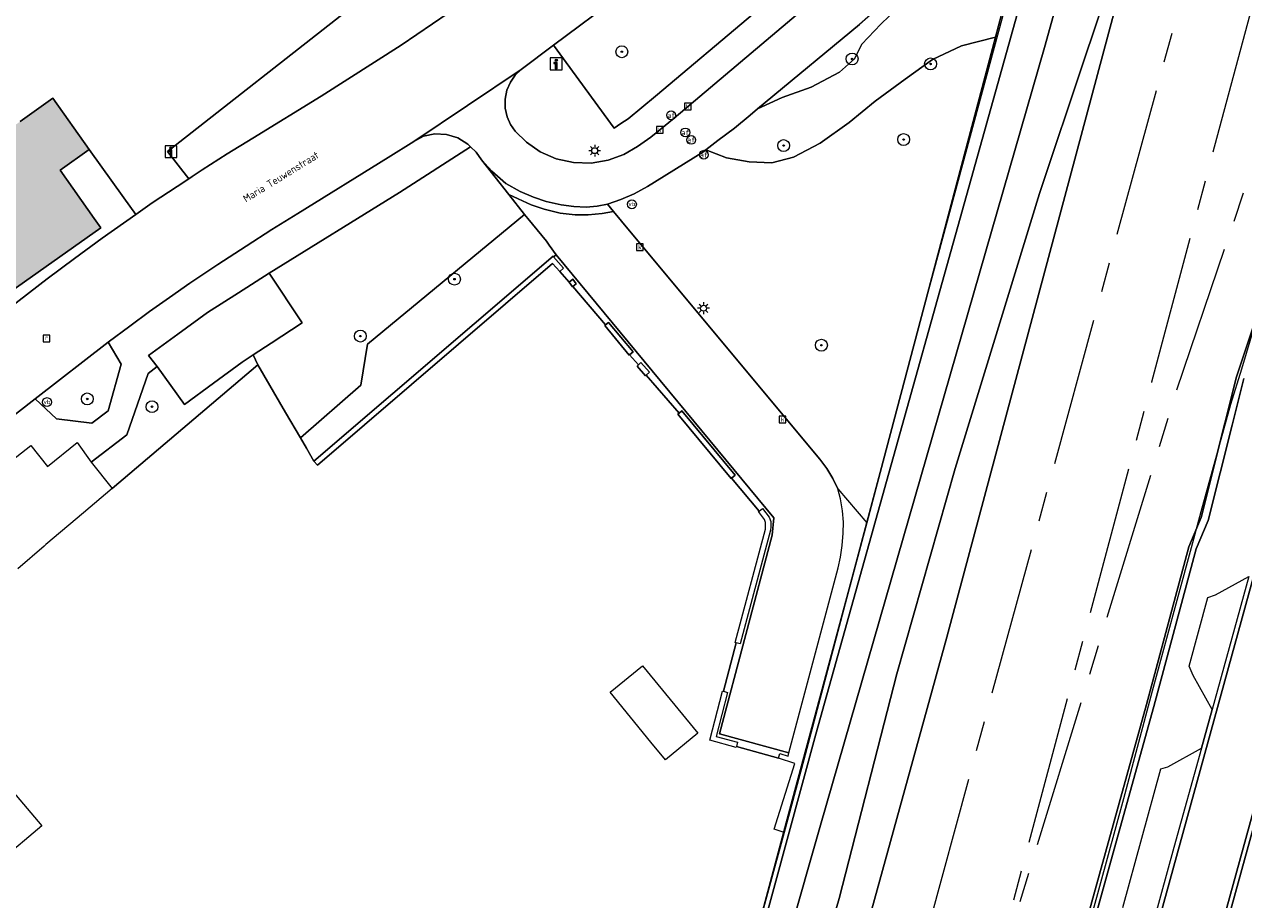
# Model space of a CAD drawing. Header units: metres. Extents: x 196496 to 197479, y 355250 to 356324.
# Tile 29 of 119: x 197199 to 197281, y 355483 to 355542. Entities that reach past the tile are written whole.
import ezdxf
from ezdxf.enums import TextEntityAlignment as Align

# ---------------------------------------------------------------- set-up
doc = ezdxf.new("R2010")
doc.units = ezdxf.units.M
doc.linetypes.add('AM-AS', pattern=[16, 10, -2, 2, -2])
doc.layers.get('0').update_dxf_attribs({"lineweight": 9})
for name, color, linetype, lineweight in [('B-WE-AM-AS_SPOOR-G', 251, 'AM-AS', 9), ('B-WE-GR-BEPLANTING_CULTUUR_HEESTERS-GV', 251, 'Continuous', 9), ('B-WE-GR-BOOM-S', 251, 'Continuous', 9), ('B-WE-GR-GRAS-GV', 251, 'Continuous', 9), ('B-WE-GW-TALUD_KRUIN-G', 251, 'Continuous', 9), ('B-WE-IE-MEUBILAIR_WEGMEUBILAIR-S', 251, 'Continuous', 9), ('B-WE-IE-MEUBILAIR_WEGMEUBILAIR_VERKEERSBORD-S', 251, 'Continuous', 9), ('B-WE-IE-TERREINAFSCHEIDING_KUNSTMATIG_HEKWERK-G', 251, 'IE-TERREINAFSCHEIDING-KUNSTMATIG', 9), ('B-WE-IE-TERREINAFSCHEIDING_KUNSTMATIG_MUUR-G', 251, 'IE-TERREINAFSCHEIDING-KUNSTMATIG-DICHT', 9), ('B-WE-IE-TERREINAFSCHEIDING_KUNSTMATIG_MUUR-GV', 251, 'Continuous', 9), ('B-WE-KL-ET_LS_OV_LICHTMAST-S', 251, 'Continuous', 9), ('B-WE-OG-BEBOUWING-GV', 251, 'Continuous', 9), ('B-WE-OG-BEBOUWING_STRAATNAAM-T35', 130, 'Continuous', 9), ('B-WE-OG-TERREIN_CULTUURSCHEIDING-GV', 251, 'Continuous', 9), ('B-WE-OG-TERREIN_ERF-GV', 251, 'Continuous', 9), ('B-WE-RI-GWA_KOLK-S', 251, 'Continuous', 9), ('B-WE-RI-GWA_RIOOLPUT-S', 251, 'Continuous', 9), ('B-WE-VH-GOOT-G', 251, 'Continuous', 9), ('B-WE-VH-VERHARDING_ASFALT-GV', 251, 'Continuous', 9), ('B-WE-VH-VERHARDING_BETONSTRAATSTEEN-GV', 251, 'Continuous', 9), ('B-WE-VH-VERHARDING_HALFVERHARDING-GV', 251, 'Continuous', 9), ('B-WE-VH-VERHARDING_HALFVERHARDING_GRIND-GV', 251, 'Continuous', 9), ('B-WE-VH-VERHARDING_OPEN-GV', 251, 'Continuous', 9), ('B-WE-VH-VERHARDING_TEGEL-GV', 251, 'Continuous', 9), ('B-WE-VW-AFSLUITPAAL-S', 251, 'Continuous', 9)]:
    doc.layers.add(name, color=color, linetype=linetype, lineweight=lineweight)
doc.layers.add('X-XX-AL-PRESENTATIE_GEBOUW3-V', color=7, linetype='Continuous', lineweight=9, true_color=0xebe1d6)
doc.styles.add('NLCS-ISO', font='NLCS-ISO.ttf')
doc.styles.add('NLCS-ISO-ANNOTATIEF-T35', font='NLCS-ISO.ttf', dxfattribs={"height": 3.5})
doc.linetypes.add('IE-TERREINAFSCHEIDING-KUNSTMATIG', pattern='A,4,[82,NLCS.SHX,S=0.75,R=90,X=0,Y=0],4,-2', length=10)
doc.linetypes.add('IE-TERREINAFSCHEIDING-KUNSTMATIG-DICHT', pattern='A,8,-1,[82,NLCS.SHX,S=0.75,R=90,X=0,Y=0],-1', length=10)

# ---------------------------------------------------------------- blocks, each defined once
blk = doc.blocks.new('SIE-WEG_VERKEERSBORD_INFORMATIE-SO')
at = {"linetype": 'ByBlock', "lineweight": 18}
h = blk.add_hatch(color=0, dxfattribs=at)
h.dxf.hatch_style = 1
h.paths.add_polyline_path([(0.32, 0.49), (-0.82, 0.49), (-0.82, 0.19), (-0.32, 0.19), (-0.32, -1.62), (0.32, -1.62)])
h = blk.add_hatch(color=0, dxfattribs=at)
h.dxf.hatch_style = 1
edge = h.paths.add_edge_path()
edge.add_arc((0, 1.25), 0.373, 0, 360)
at = {"color": 0, "linetype": 'ByBlock', "lineweight": 18}
for points in [[(-2, -2), (2, -2), (2, 2), (-2, 2)], [(0.32, 0.49), (-0.82, 0.49), (-0.82, 0.19), (-0.32, 0.19), (-0.32, -1.62), (0.32, -1.62)]]:
    blk.add_lwpolyline(points, close=True, dxfattribs=at)
blk.add_circle((0, 1.25), 0.373, dxfattribs=at)
blk = doc.blocks.new('SKL-ET_OV_LICHTMAST-SO')
at = {"color": 0, "linetype": 'ByBlock', "lineweight": 18}
for points in [[(-1.25, 0), (-2, 0)], [(-1.41, 1.41), (-0.88, 0.88)], [(0, 2), (0, 1.25)], [(0.88, 0.88), (1.41, 1.41)], [(2, 0), (1.25, 0)], [(-1.41, -1.41), (-0.88, -0.88)], [(0, -1.25), (0, -2)], [(0.88, -0.88), (1.41, -1.41)]]:
    blk.add_lwpolyline(points, dxfattribs=at)
blk.add_circle((0, 0), 1, dxfattribs=at)
blk = doc.blocks.new('SIE-WEG_PAAL_VERKEERSBORD-SO')
at = {"color": 0, "linetype": 'ByBlock', "lineweight": 18}
blk.add_circle((0, 0), 1.5, dxfattribs=at)
at = {"color": 0, "linetype": 'ByBlock', "lineweight": 18, "style": 'NLCS-ISO'}
blk.add_text('vb', height=1.5, dxfattribs=at).set_placement((0, 0.13), align=Align.MIDDLE_CENTER)
blk = doc.blocks.new('SVW-AFSLUITPAAL-SO')
at = {"lineweight": 18}
blk.add_circle((0, 0), 1.5, dxfattribs=at)
at = {"lineweight": 18, "style": 'NLCS-ISO'}
blk.add_text('af', height=1.8, dxfattribs=at).set_placement((0, 0), align=Align.MIDDLE_CENTER)
blk = doc.blocks.new('SRI-KOLK-SO')
at = {"color": 0, "linetype": 'ByBlock', "lineweight": 18}
blk.add_lwpolyline([(-1.125, -1.125), (1.125, -1.125), (1.125, 1.125), (-1.125, 1.125)], close=True, dxfattribs=at)
at = {"color": 0, "linetype": 'ByBlock', "lineweight": 18, "style": 'NLCS-ISO'}
blk.add_text('k', height=1.5, dxfattribs=at).set_placement((0, 0), align=Align.MIDDLE_CENTER)
blk = doc.blocks.new('SRI-PUT_INSPECTIEPUT_RIOOLPUT-SO')
at = {"color": 0, "linetype": 'ByBlock', "lineweight": 18}
blk.add_lwpolyline([(-1.12, -1.12), (1.12, -1.12), (1.12, 1.12), (-1.12, 1.12)], close=True, dxfattribs=at)
at = {"color": 0, "linetype": 'ByBlock', "lineweight": 18, "style": 'NLCS-ISO'}
blk.add_text('r', height=1.5, dxfattribs=at).set_placement((0, 0.28), align=Align.MIDDLE_CENTER)
blk = doc.blocks.new('SGR-BOOM_01-SO')
at = {"linetype": 'ByBlock', "lineweight": 18}
h = blk.add_hatch(color=0, dxfattribs=at)
h.dxf.hatch_style = 1
edge = h.paths.add_edge_path()
edge.add_arc((0, 0), 0.25, 0, 360)
at = {"color": 0, "linetype": 'ByBlock', "lineweight": 18}
for radius in [2, 0.25]:
    blk.add_circle((0, 0), radius, dxfattribs=at)

msp = doc.modelspace()

# ---------------------------------------------------------------- hatches: boundary and pattern name
at = {"layer": 'X-XX-AL-PRESENTATIE_GEBOUW3-V'}
msp.add_hatch(color=256, dxfattribs=at).paths.add_polyline_path([(197190.059, 355518.358), (197194.037, 355521.163), (197191.444, 355524.841), (197193.155, 355526.047), (197195.745, 355522.391), (197203.646, 355527.987), (197203.213, 355528.601), (197200.911, 355531.863), (197202.868, 355533.251), (197200.43, 355536.694), (197198.231, 355535.136), (197181.728, 355523.442), (197175.68, 355519.325), (197174.741, 355518.637), (197160.97, 355509.338), (197160.997, 355509.298), (197160.233, 355508.776), (197161.948, 355506.267), (197164.45, 355502.607), (197166.196, 355500.053), (197168.42, 355501.564), (197176.371, 355506.965), (197175.483, 355508.272), (197177.641, 355509.738), (197178.099, 355509.063), (197187.275, 355515.28), (197186.164, 355516.919), (197189.298, 355519.043), (197189.873, 355518.227)])

# ---------------------------------------------------------------- linework, layer by layer
at = {"layer": 'B-WE-AM-AS_SPOOR-G', "flags": 128}
for points in [[(197274.351, 355517.627), (197287.969, 355568.633)], [(197276.027, 355517.071), (197284.654, 355542.559), (197288.591, 355554.585), (197291.151, 355562.856), (197291.86, 355565.36)], [(197238.595, 355404.004), (197248.905, 355442.713), (197278.517, 355551.41)], [(197261.976, 355471.187), (197274.351, 355517.627)], [(197261.976, 355471.187), (197276.027, 355517.071)]]:
    msp.add_lwpolyline(points, dxfattribs=at)
at = {"layer": 'B-WE-GR-BEPLANTING_CULTUUR_HEESTERS-GV', "flags": 128}
for points in [[(197220.271, 355542.631), (197208.135, 355533.117), (197209.562, 355531.28), (197209.785, 355531.426), (197210.465, 355531.873), (197212.158, 355532.959), (197213.866, 355534.021), (197218.473, 355536.842), (197223.859, 355540.266), (197229.126, 355543.871)], [(197281.933, 355523.678), (197280.038, 355517.964), (197279.255, 355514.834), (197277.669, 355508.488), (197276.84, 355506.51), (197273.985, 355495.916), (197267.143, 355471.224)], [(197280.523, 355517.843), (197279.74, 355514.713), (197278.13, 355508.295), (197277.323, 355506.38), (197274.467, 355495.782), (197267.626, 355471.094)], [(197267.626, 355471.094), (197274.467, 355495.782), (197277.323, 355506.38), (197278.13, 355508.295), (197279.74, 355514.713), (197280.523, 355517.843)], [(197272.381, 355482.264), (197274.945, 355491.581), (197275.426, 355491.715), (197277.674, 355492.973), (197278.393, 355495.585), (197277.122, 355497.862), (197276.845, 355498.498), (197278.109, 355503.115), (197278.62, 355503.281), (197280.857, 355504.533)]]:
    msp.add_lwpolyline(points, dxfattribs=at)
for points in [[(197234.266, 355526.164), (197233.809, 355526.814), (197233.627, 355527.073), (197232.37, 355528.601), (197232.144, 355528.888), (197221.598, 355520.145), (197221.146, 355517.405), (197217.072, 355513.855), (197217.483, 355513.149), (197217.988, 355512.283), (197234.066, 355526.066), (197234.101, 355526.026)], [(197199.223, 355516.473), (197200.673, 355515.134), (197203.051, 355514.849), (197204.154, 355515.67), (197205.015, 355518.811), (197204.136, 355520.299)], [(197203, 355512.225), (197204.424, 355510.453), (197214.212, 355518.76), (197213.9, 355519.429), (197213.165, 355518.947), (197211.218, 355517.526), (197209.271, 355516.105), (197207.449, 355518.658), (197206.831, 355518.174), (197205.392, 355514.057)]]:
    msp.add_lwpolyline(points, close=True, dxfattribs=at)
at = {"layer": 'B-WE-GR-GRAS-GV', "flags": 128}
for points in [[(197248.753, 355467.178), (197253.316, 355482.863), (197257.183, 355497.967), (197261.118, 355511.788), (197266.794, 355530.3), (197269.815, 355539.353), (197271.825, 355545.365), (197277.434, 355563.568), (197280.266, 355575.079), (197274.671, 355579.814), (197274.375, 355578.24), (197273.16, 355571.469), (197272.167, 355566.837), (197272.024, 355566.168), (197271.925, 355565.554), (197271.023, 355559.978), (197269.78, 355554.216), (197269.501, 355552.921), (197269.495, 355552.892), (197269.84, 355549.89), (197267.115, 355540.108), (197252.05, 355487.799), (197241.453, 355450.605)], [(197241.453, 355450.605), (197252.05, 355487.799), (197267.115, 355540.108), (197269.84, 355549.89), (197269.495, 355552.892), (197269.327, 355552.115), (197269.322, 355552.091), (197266.97, 355549.77), (197266.208, 355545.653), (197251.747, 355493.927), (197238.714, 355446.041)], [(197238.714, 355446.041), (197251.747, 355493.927), (197266.208, 355545.653), (197266.97, 355549.77), (197266.282, 355549.091), (197266.218, 355548.884), (197266.031, 355548.28), (197264.427, 355543.1), (197263.817, 355540.797), (197255.17, 355508.137), (197253.815, 355503.021), (197250.945, 355492.18), (197249.614, 355487.301), (197245.739, 355473.099)]]:
    msp.add_lwpolyline(points, dxfattribs=at)
msp.add_lwpolyline([(197277.434, 355563.568), (197271.825, 355545.365), (197269.815, 355539.353), (197266.794, 355530.3), (197261.118, 355511.788), (197257.183, 355497.967), (197253.316, 355482.863), (197248.753, 355467.178), (197244.518, 355452.157), (197241.71, 355443.203), (197239.348, 355433.408), (197234.944, 355412.371), (197234.781, 355411.805), (197236.382, 355411.364), (197236.836, 355412.4), (197238.21, 355417.173), (197241.646, 355429.244), (197250.404, 355463.595), (197260.55, 355500.447), (197271.788, 355542.395)], close=True, dxfattribs=at)
at = {"layer": 'B-WE-GW-TALUD_KRUIN-G', "flags": 128}
for points in [[(197235.658, 355428.34), (197238.117, 355435.991), (197240.042, 355443.155), (197240.294, 355446.344), (197241.453, 355450.605), (197252.05, 355487.799), (197267.115, 355540.108), (197269.84, 355549.89), (197269.495, 355552.892)], [(197266.218, 355548.884), (197264.994, 355548.876), (197263.883, 355548.519), (197262.891, 355547.693), (197261.321, 355546.226), (197259.583, 355544.781), (197257.798, 355543.294), (197256.107, 355541.684), (197254.833, 355540.333), (197254.349, 355539.355), (197253.329, 355538.453), (197251.432, 355537.441), (197249.474, 355536.752), (197247.808, 355535.975)], [(197269.815, 355539.353), (197266.794, 355530.3), (197261.118, 355511.788), (197257.183, 355497.967), (197253.316, 355482.863), (197248.753, 355467.178), (197244.518, 355452.157), (197241.71, 355443.203), (197239.348, 355433.408), (197234.944, 355412.371), (197234.781, 355411.805)]]:
    msp.add_lwpolyline(points, dxfattribs=at)
at = {"layer": 'B-WE-IE-TERREINAFSCHEIDING_KUNSTMATIG_HEKWERK-G', "ltscale": 0.2, "flags": 128}
for points in [[(197244.863, 355470.041), (197247.727, 355480.398), (197250.183, 355489.536), (197252.01, 355496.365), (197254.082, 355504.034), (197256.893, 355514.642), (197258.923, 355522.231), (197265.072, 355545.048), (197266.254, 355548.994), (197269.401, 355552.01), (197273.283, 355572.282), (197279.562, 355605.605), (197281.457, 355615.888), (197282.718, 355622.25), (197284.205, 355629.905), (197286.27, 355640.801), (197287.25, 355646.224), (197289.639, 355645.746), (197293.651, 355659.75), (197298.199, 355675.963), (197301.355, 355687.087), (197303.94, 355696.107), (197305.935, 355703.157), (197307.93, 355710.184), (197310.153, 355718.082), (197310.843, 355720.196), (197312.652, 355726.819), (197310.513, 355727.527), (197310.517, 355727.543), (197316.911, 355748.09), (197319.841, 355757.622), (197322.723, 355766.983), (197324.675, 355773.261), (197325.556, 355776.183), (197334.702, 355805.641), (197336.318, 355810.734), (197337.921, 355812.748), (197343.155, 355832.29), (197356.338, 355880.748), (197362.148, 355901.038), (197366.385, 355913.969), (197371.451, 355927.682), (197376.338, 355940.255), (197380.442, 355939.116)], [(197248.569, 355401.303), (197250.944, 355409.919), (197253.547, 355419.557), (197256.839, 355431.663), (197259.431, 355441.31), (197262.001, 355450.953), (197263.932, 355458.19), (197265.863, 355465.438), (197267.171, 355470.241), (197269.815, 355479.92), (197272.451, 355489.583), (197274.395, 355496.839), (197277.014, 355506.468), (197277.669, 355508.907), (197279.655, 355516.109), (197280.392, 355518.499), (197281.841, 355523.32), (197284.321, 355527.637), (197287.276, 355531.64), (197296.449, 355543.505), (197299.483, 355547.432), (197300.981, 355549.356), (197300.911, 355551.927), (197305.999, 355558.047), (197307.529, 355556.879), (197311.477, 355562.427), (197312.195, 355564.605), (197313.382, 355569.485), (197314.285, 355574.517), (197314.989, 355579.283)]]:
    msp.add_lwpolyline(points, dxfattribs=at)
at = {"layer": 'B-WE-IE-TERREINAFSCHEIDING_KUNSTMATIG_MUUR-G', "ltscale": 0.05, "flags": 128}
for points in [[(197234.101, 355526.026), (197234.066, 355526.066), (197217.988, 355512.283)], [(197234.533, 355525.048), (197234.769, 355525.26), (197234.101, 355526.026)], [(197217.988, 355512.283), (197218.216, 355512.017), (197234.029, 355525.574), (197234.515, 355525.032), (197234.533, 355525.048)], [(197204.424, 355510.453), (197214.212, 355518.76)], [(197214.212, 355518.76), (197216.074, 355515.566)], [(197216.074, 355515.566), (197217.072, 355513.855)]]:
    msp.add_lwpolyline(points, dxfattribs=at)
at = {"layer": 'B-WE-IE-TERREINAFSCHEIDING_KUNSTMATIG_MUUR-GV', "flags": 128}
for points in [[(197234.101, 355526.026), (197234.066, 355526.066), (197217.988, 355512.283), (197218.216, 355512.017), (197234.029, 355525.574), (197234.515, 355525.032), (197234.533, 355525.048), (197234.769, 355525.26)], [(197235.15, 355524.328), (197235.141, 355524.32), (197235.385, 355524.02), (197235.401, 355524.034), (197235.611, 355524.22), (197235.389, 355524.522)], [(197239.199, 355519.436), (197239.445, 355519.645), (197237.798, 355521.612), (197237.603, 355521.461), (197237.548, 355521.419), (197239.183, 355519.422)], [(197239.804, 355518.762), (197239.715, 355518.677), (197240.288, 355518.03), (197240.331, 355518.068), (197240.551, 355518.263), (197239.97, 355518.918)], [(197242.554, 355515.511), (197242.47, 355515.441), (197246.04, 355511.111), (197246.08, 355511.144), (197246.31, 355511.334), (197242.74, 355515.664)]]:
    msp.add_lwpolyline(points, close=True, dxfattribs=at)
at = {"layer": 'B-WE-OG-BEBOUWING-GV', "flags": 128}
msp.add_lwpolyline([(197195.745, 355522.391), (197203.646, 355527.987), (197203.213, 355528.601), (197200.911, 355531.863), (197202.868, 355533.251), (197200.43, 355536.694), (197198.231, 355535.136)], dxfattribs=at)
at = {"layer": 'B-WE-OG-TERREIN_CULTUURSCHEIDING-GV', "flags": 128}
for points in [[(197264.297, 355552.382), (197263.025, 355550.384), (197261.511, 355548.362), (197259.863, 355546.433), (197258.056, 355544.694), (197256.352, 355543.147), (197254.674, 355541.668), (197248.327, 355536.412), (197247.808, 355535.975), (197249.474, 355536.752), (197251.432, 355537.441), (197253.329, 355538.453), (197254.349, 355539.355), (197254.833, 355540.333), (197256.107, 355541.684), (197257.798, 355543.294), (197259.583, 355544.781), (197261.321, 355546.226), (197262.891, 355547.693), (197263.883, 355548.519), (197264.994, 355548.876), (197266.218, 355548.884), (197265.303, 355549.993), (197264.861, 355550.995)], [(197263.817, 355540.797), (197261.545, 355540.214), (197259.582, 355539.297), (197257.745, 355537.992), (197255.725, 355536.506), (197253.979, 355535.076), (197252.039, 355533.684), (197250.245, 355532.727), (197248.788, 355532.347), (197247.264, 355532.419), (197245.74, 355532.692), (197244.349, 355533.233), (197244.145, 355533.072), (197240.411, 355530.767), (197239.518, 355530.261), (197238.623, 355529.883), (197237.726, 355529.573), (197238.127, 355529.086), (197239.205, 355527.776), (197252.01, 355512.408), (197252.49, 355511.793), (197252.876, 355511.107), (197253.217, 355510.412), (197255.17, 355508.137)], [(197232.144, 355528.888), (197231.094, 355530.221), (197229.254, 355532.556), (197228.886, 355533.08), (197228.519, 355533.432), (197223.745, 355530.352), (197214.967, 355524.934), (197217.197, 355521.591), (197215.116, 355520.227), (197213.9, 355519.429), (197214.212, 355518.76), (197216.074, 355515.566), (197217.072, 355513.855), (197221.146, 355517.405), (197221.598, 355520.145)]]:
    msp.add_lwpolyline(points, close=True, dxfattribs=at)
for points in [[(197243.024, 355546.925), (197234.102, 355540.259), (197238.173, 355534.679), (197238.633, 355535.008), (197239.109, 355535.315), (197240.964, 355536.829), (197254.286, 355548.077)], [(197256.107, 355541.684), (197254.833, 355540.333), (197254.349, 355539.355), (197253.329, 355538.453), (197251.432, 355537.441), (197249.474, 355536.752), (197247.808, 355535.975), (197247.32, 355535.562), (197246.271, 355534.683), (197245.14, 355533.859), (197244.349, 355533.233), (197245.74, 355532.692), (197247.264, 355532.419), (197248.788, 355532.347), (197250.245, 355532.727), (197252.039, 355533.684), (197253.979, 355535.076), (197255.725, 355536.506), (197257.745, 355537.992), (197259.582, 355539.297), (197261.545, 355540.214), (197263.817, 355540.797), (197264.427, 355543.1)]]:
    msp.add_lwpolyline(points, dxfattribs=at)
at = {"layer": 'B-WE-OG-TERREIN_ERF-GV', "flags": 128}
for points in [[(197245.739, 355473.099), (197249.614, 355487.301), (197249.266, 355487.41), (197248.932, 355487.515), (197250.323, 355491.952), (197249.224, 355492.296), (197249.228, 355492.308), (197246.397, 355493.084), (197246.382, 355493.03), (197244.606, 355493.518), (197245.465, 355496.816), (197245.526, 355496.8), (197246.378, 355500.07), (197246.314, 355500.087), (197248.355, 355507.703), (197248.367, 355507.879), (197248.365, 355508.159), (197248.292, 355508.351), (197247.885, 355508.89), (197247.932, 355508.925), (197246.08, 355511.144), (197246.04, 355511.111), (197242.47, 355515.441), (197242.554, 355515.511), (197240.331, 355518.068), (197240.288, 355518.03), (197239.715, 355518.677), (197239.804, 355518.762), (197239.199, 355519.436), (197239.183, 355519.422), (197237.548, 355521.419), (197237.603, 355521.461), (197235.401, 355524.034), (197235.385, 355524.02), (197235.141, 355524.32), (197235.15, 355524.328), (197234.533, 355525.048), (197234.515, 355525.032), (197234.029, 355525.574), (197218.216, 355512.017), (197217.988, 355512.283), (197217.483, 355513.149), (197217.072, 355513.855), (197216.074, 355515.566), (197214.212, 355518.76), (197204.424, 355510.453), (197202.487, 355508.81), (197199.961, 355506.666), (197199.848, 355506.568), (197198.073, 355505.031)], [(197195.212, 355493), (197199.692, 355487.747), (197194.14, 355483.09)]]:
    msp.add_lwpolyline(points, dxfattribs=at)
msp.add_lwpolyline([(197240.089, 355498.522), (197243.81, 355493.983), (197241.623, 355492.191), (197240.651, 355493.377), (197237.901, 355496.733)], close=True, dxfattribs=at)
at = {"layer": 'B-WE-VH-GOOT-G', "flags": 128}
for points in [[(197297.339, 355541.386), (197293.026, 355535.975), (197291.025, 355533.201), (197289.282, 355530.258), (197288.015, 355527.563), (197287.464, 355526.18), (197286.934, 355524.789), (197286.59, 355523.827), (197286.272, 355522.857), (197285.976, 355521.88), (197285.696, 355520.898), (197250.683, 355393.673), (197251.756, 355391.752), (197246.768, 355376.433), (197246.506, 355376.059), (197246.08, 355375.894)], [(197298.035, 355531.959), (197294.723, 355527.446), (197292.573, 355524.22), (197290.718, 355520.797), (197289.184, 355517.219), (197287.986, 355513.532), (197249.519, 355373.741), (197249.363, 355372.713), (197249.451, 355371.676)]]:
    msp.add_lwpolyline(points, dxfattribs=at)
at = {"layer": 'B-WE-VH-VERHARDING_ASFALT-GV', "flags": 128}
for points in [[(197181.548, 355502.688), (197199.223, 355516.473), (197204.136, 355520.299), (197205.592, 355521.375), (197206.93, 355522.345), (197208.276, 355523.303), (197209.631, 355524.248), (197210.569, 355524.887), (197211.514, 355525.515), (197213.416, 355526.754), (197215.152, 355527.862), (197216.9, 355528.952), (197222.984, 355532.702), (197224.7, 355533.798), (197231.916, 355538.625), (197234.102, 355540.259), (197243.024, 355546.925)], [(197254.3, 355545.581), (197242.205, 355535.366), (197240.647, 355534.081), (197239.754, 355533.45), (197238.831, 355532.912), (197237.774, 355532.526), (197236.623, 355532.337), (197235.436, 355532.37), (197234.277, 355532.631), (197233.209, 355533.098), (197232.28, 355533.733), (197231.518, 355534.482), (197231.207, 355534.922), (197230.972, 355535.444), (197230.842, 355536.027), (197230.836, 355536.638), (197230.958, 355537.237), (197231.197, 355537.784), (197231.527, 355538.252), (197231.916, 355538.625), (197224.7, 355533.798), (197225.362, 355534.141), (197226.11, 355534.312), (197226.902, 355534.257), (197227.664, 355534.036), (197228.326, 355533.616), (197228.519, 355533.432), (197228.886, 355533.08), (197229.254, 355532.556), (197229.957, 355531.788), (197230.889, 355530.969), (197231.846, 355530.415), (197232.754, 355530.037), (197233.611, 355529.744), (197234.608, 355529.522), (197235.475, 355529.406), (197236.288, 355529.373), (197237.031, 355529.443), (197237.726, 355529.573), (197238.623, 355529.883), (197239.518, 355530.261), (197240.411, 355530.767), (197244.145, 355533.072), (197244.349, 355533.233), (197245.14, 355533.859), (197246.271, 355534.683), (197247.32, 355535.562), (197247.808, 355535.975), (197248.327, 355536.412), (197254.674, 355541.668)], [(197229.126, 355543.871), (197223.859, 355540.266), (197218.473, 355536.842), (197213.866, 355534.021), (197212.158, 355532.959), (197210.465, 355531.873), (197209.785, 355531.426), (197209.562, 355531.28), (197208.784, 355530.769), (197207.112, 355529.652), (197205.994, 355528.887), (197203.733, 355527.282), (197201.874, 355525.921), (197200.03, 355524.539), (197196.743, 355522.011)]]:
    msp.add_lwpolyline(points, dxfattribs=at)
at = {"layer": 'B-WE-VH-VERHARDING_BETONSTRAATSTEEN-GV', "flags": 128}
for points in [[(197249.519, 355373.741), (197287.986, 355513.532), (197289.184, 355517.219), (197290.718, 355520.797), (197292.573, 355524.22), (197294.723, 355527.446), (197298.035, 355531.959), (197298.052, 355531.982), (197298.026, 355531.995), (197297.339, 355541.386), (197293.026, 355535.975), (197291.025, 355533.201), (197289.282, 355530.258), (197288.015, 355527.563), (197287.464, 355526.18), (197286.934, 355524.789), (197286.59, 355523.827), (197286.272, 355522.857), (197285.976, 355521.88), (197285.696, 355520.898), (197250.683, 355393.673)], [(197278.272, 355477.069), (197284.529, 355499.793), (197287.091, 355509.098), (197288.243, 355513.281), (197289.44, 355516.968), (197290.971, 355520.546), (197292.819, 355523.972), (197295.079, 355527.367), (197298.323, 355531.843), (197298.052, 355531.982), (197298.035, 355531.959), (197294.723, 355527.446), (197292.573, 355524.22), (197290.718, 355520.797), (197289.184, 355517.219), (197287.986, 355513.532), (197249.519, 355373.741)], [(197250.683, 355393.673), (197285.696, 355520.898)], [(197280.857, 355504.533), (197278.393, 355495.585), (197277.674, 355492.973), (197275.832, 355486.284), (197273.965, 355479.501)]]:
    msp.add_lwpolyline(points, dxfattribs=at)
at = {"layer": 'B-WE-VH-VERHARDING_HALFVERHARDING-GV', "flags": 128}
for points in [[(197289.547, 355609.054), (197280.266, 355575.079), (197277.434, 355563.568), (197271.788, 355542.395), (197260.55, 355500.447), (197250.404, 355463.595)], [(197267.143, 355471.224), (197273.985, 355495.916), (197276.84, 355506.51), (197277.669, 355508.488), (197279.255, 355514.834), (197280.038, 355517.964), (197281.933, 355523.678)]]:
    msp.add_lwpolyline(points, dxfattribs=at)
at = {"layer": 'B-WE-VH-VERHARDING_HALFVERHARDING_GRIND-GV', "flags": 128}
msp.add_lwpolyline([(197198.231, 355535.136), (197200.43, 355536.694), (197202.868, 355533.251), (197205.197, 355529.999), (197205.994, 355528.887), (197207.112, 355529.652), (197208.784, 355530.769), (197209.562, 355531.28), (197208.135, 355533.117), (197220.271, 355542.631), (197221.373, 355543.977), (197222.213, 355545.229), (197222.509, 355547.003), (197222.305, 355548.442), (197221.782, 355549.834), (197221.041, 355551.423), (197219.925, 355553.164), (197215.918, 355558.665), (197212.569, 355563.107), (197209.018, 355567.647), (197205.288, 355572.01), (197200.98, 355577.158), (197199.263, 355579.136), (197197.883, 355580.263)], dxfattribs=at)
at = {"layer": 'B-WE-VH-VERHARDING_OPEN-GV', "flags": 128}
msp.add_lwpolyline([(197196.743, 355522.011), (197200.03, 355524.539), (197201.874, 355525.921), (197203.733, 355527.282), (197205.994, 355528.887), (197205.197, 355529.999), (197202.868, 355533.251), (197200.911, 355531.863), (197203.213, 355528.601), (197203.646, 355527.987), (197195.745, 355522.391)], dxfattribs=at)
for points in [[(197238.127, 355529.086), (197237.726, 355529.573), (197237.031, 355529.443), (197236.288, 355529.373), (197235.475, 355529.406), (197234.608, 355529.522), (197233.611, 355529.744), (197232.754, 355530.037), (197231.846, 355530.415), (197230.889, 355530.969), (197229.957, 355531.788), (197229.254, 355532.556), (197231.094, 355530.221), (197231.724, 355529.926), (197232.605, 355529.522), (197233.479, 355529.231), (197234.553, 355528.966), (197235.552, 355528.854), (197236.42, 355528.848), (197237.38, 355528.951)], [(197231.094, 355530.221), (197232.144, 355528.888), (197232.37, 355528.601), (197233.627, 355527.073), (197233.809, 355526.814), (197234.266, 355526.164), (197248.923, 355508.462), (197248.808, 355507.311), (197245.266, 355493.938), (197249.929, 355492.663), (197253.254, 355505.104), (197253.412, 355505.83), (197253.511, 355506.611), (197253.576, 355507.434), (197253.595, 355508.179), (197253.541, 355508.941), (197253.397, 355509.753), (197253.217, 355510.412), (197252.876, 355511.107), (197252.49, 355511.793), (197252.01, 355512.408), (197239.205, 355527.776), (197238.127, 355529.086), (197237.38, 355528.951), (197236.42, 355528.848), (197235.552, 355528.854), (197234.553, 355528.966), (197233.479, 355529.231), (197232.605, 355529.522), (197231.724, 355529.926)], [(197249.228, 355492.308), (197249.325, 355492.618), (197249.884, 355492.443), (197249.929, 355492.663), (197245.266, 355493.938), (197248.808, 355507.311), (197248.923, 355508.462), (197234.266, 355526.164), (197234.101, 355526.026), (197234.769, 355525.26), (197234.533, 355525.048), (197235.15, 355524.328), (197235.389, 355524.522), (197235.611, 355524.22), (197235.401, 355524.034), (197237.603, 355521.461), (197237.798, 355521.612), (197239.445, 355519.645), (197239.199, 355519.436), (197239.804, 355518.762), (197239.97, 355518.918), (197240.551, 355518.263), (197240.331, 355518.068), (197242.554, 355515.511), (197242.74, 355515.664), (197246.31, 355511.334), (197246.08, 355511.144), (197247.932, 355508.925), (197248.165, 355509.101), (197248.601, 355508.522), (197248.715, 355508.225), (197248.717, 355507.868), (197248.702, 355507.645), (197246.652, 355499.996), (197246.378, 355500.07), (197245.526, 355496.8), (197245.804, 355496.728), (197245.032, 355493.764), (197246.475, 355493.368), (197246.397, 355493.084)], [(197212.901, 355523.606), (197210.834, 355522.278), (197208.826, 355520.819), (197206.859, 355519.39), (197207.449, 355518.658), (197209.271, 355516.105), (197211.218, 355517.526), (197213.165, 355518.947), (197213.9, 355519.429), (197215.116, 355520.227), (197217.197, 355521.591), (197214.967, 355524.934)]]:
    msp.add_lwpolyline(points, close=True, dxfattribs=at)
at = {"layer": 'B-WE-VH-VERHARDING_TEGEL-GV', "flags": 128}
for points in [[(197254.286, 355548.077), (197240.964, 355536.829), (197239.109, 355535.315), (197238.633, 355535.008), (197238.173, 355534.679), (197234.102, 355540.259), (197231.916, 355538.625), (197231.527, 355538.252), (197231.197, 355537.784), (197230.958, 355537.237), (197230.836, 355536.638), (197230.842, 355536.027), (197230.972, 355535.444), (197231.207, 355534.922), (197231.518, 355534.482), (197232.28, 355533.733), (197233.209, 355533.098), (197234.277, 355532.631), (197235.436, 355532.37), (197236.623, 355532.337), (197237.774, 355532.526), (197238.831, 355532.912), (197239.754, 355533.45), (197240.647, 355534.081), (197242.205, 355535.366), (197254.3, 355545.581)], [(197196.204, 355511.202), (197198.95, 355513.342), (197200.055, 355511.925), (197202.066, 355513.531), (197203, 355512.225), (197205.392, 355514.057), (197206.831, 355518.174), (197207.449, 355518.658), (197206.859, 355519.39), (197208.826, 355520.819), (197210.834, 355522.278), (197212.901, 355523.606), (197214.967, 355524.934), (197223.745, 355530.352), (197228.519, 355533.432), (197228.326, 355533.616), (197227.664, 355534.036), (197226.902, 355534.257), (197226.11, 355534.312), (197225.362, 355534.141), (197224.7, 355533.798), (197222.984, 355532.702), (197216.9, 355528.952), (197215.152, 355527.862), (197213.416, 355526.754), (197211.514, 355525.515), (197210.569, 355524.887), (197209.631, 355524.248), (197208.276, 355523.303), (197206.93, 355522.345), (197205.592, 355521.375), (197204.136, 355520.299), (197205.015, 355518.811), (197204.154, 355515.67), (197203.051, 355514.849), (197200.673, 355515.134), (197199.223, 355516.473), (197181.548, 355502.688)], [(197284.529, 355499.793), (197278.272, 355477.069)]]:
    msp.add_lwpolyline(points, dxfattribs=at)

# ---------------------------------------------------------------- block references
at = {"layer": 'B-WE-GR-BOOM-S', "xscale": 0.2, "yscale": 0.2, "zscale": 0.2}
for p in [(197238.695, 355539.826), (197254.184, 355539.341), (197259.461, 355539.006), (197257.648, 355533.921), (197249.577, 355533.515), (197227.437, 355524.526), (197221.107, 355520.695), (197252.119, 355520.084), (197202.74, 355516.469), (197207.093, 355515.947)]:
    msp.add_blockref('SGR-BOOM_01-SO', p, dxfattribs=at)
at = {"layer": 'B-WE-IE-MEUBILAIR_WEGMEUBILAIR-S', "xscale": 0.2, "yscale": 0.2, "zscale": 0.2}
for p in [(197239.37, 355529.564), (197200.032, 355516.255)]:
    msp.add_blockref('SIE-WEG_PAAL_VERKEERSBORD-SO', p, dxfattribs=at)
at = {"layer": 'B-WE-IE-MEUBILAIR_WEGMEUBILAIR_VERKEERSBORD-S', "xscale": 0.2, "yscale": 0.2, "zscale": 0.2}
for p in [(197234.283, 355539.007), (197208.372, 355533.104)]:
    msp.add_blockref('SIE-WEG_VERKEERSBORD_INFORMATIE-SO', p, dxfattribs=at)
at = {"layer": 'B-WE-KL-ET_LS_OV_LICHTMAST-S', "xscale": 0.2, "yscale": 0.2, "zscale": 0.2}
for p in [(197236.867, 355533.171), (197244.188, 355522.571)]:
    msp.add_blockref('SKL-ET_OV_LICHTMAST-SO', p, dxfattribs=at)
at = {"layer": 'B-WE-RI-GWA_KOLK-S', "xscale": 0.2, "yscale": 0.2, "zscale": 0.2}
for p in [(197243.126, 355536.151), (197241.247, 355534.563), (197239.911, 355526.669), (197249.51, 355515.085)]:
    msp.add_blockref('SRI-KOLK-SO', p, dxfattribs=at)
at = {"layer": 'B-WE-RI-GWA_RIOOLPUT-S', "xscale": 0.2, "yscale": 0.2, "zscale": 0.2}
msp.add_blockref('SRI-PUT_INSPECTIEPUT_RIOOLPUT-SO', (197199.999, 355520.534), dxfattribs=at)
at = {"layer": 'B-WE-VW-AFSLUITPAAL-S', "xscale": 0.2, "yscale": 0.2, "zscale": 0.2}
for p in [(197242.011, 355535.552), (197242.967, 355534.395), (197243.359, 355533.898), (197244.208, 355532.894)]:
    msp.add_blockref('SVW-AFSLUITPAAL-SO', p, dxfattribs=at)

# ---------------------------------------------------------------- texts
at = {"layer": 'B-WE-OG-BEBOUWING_STRAATNAAM-T35', "style": 'NLCS-ISO-ANNOTATIEF-T35'}
msp.add_text('Maria Teuwenstraat', height=0.5, rotation=31.7, dxfattribs=at).set_placement((197215.762, 355531.415), align=Align.MIDDLE)

doc.saveas('drawing.dxf')
